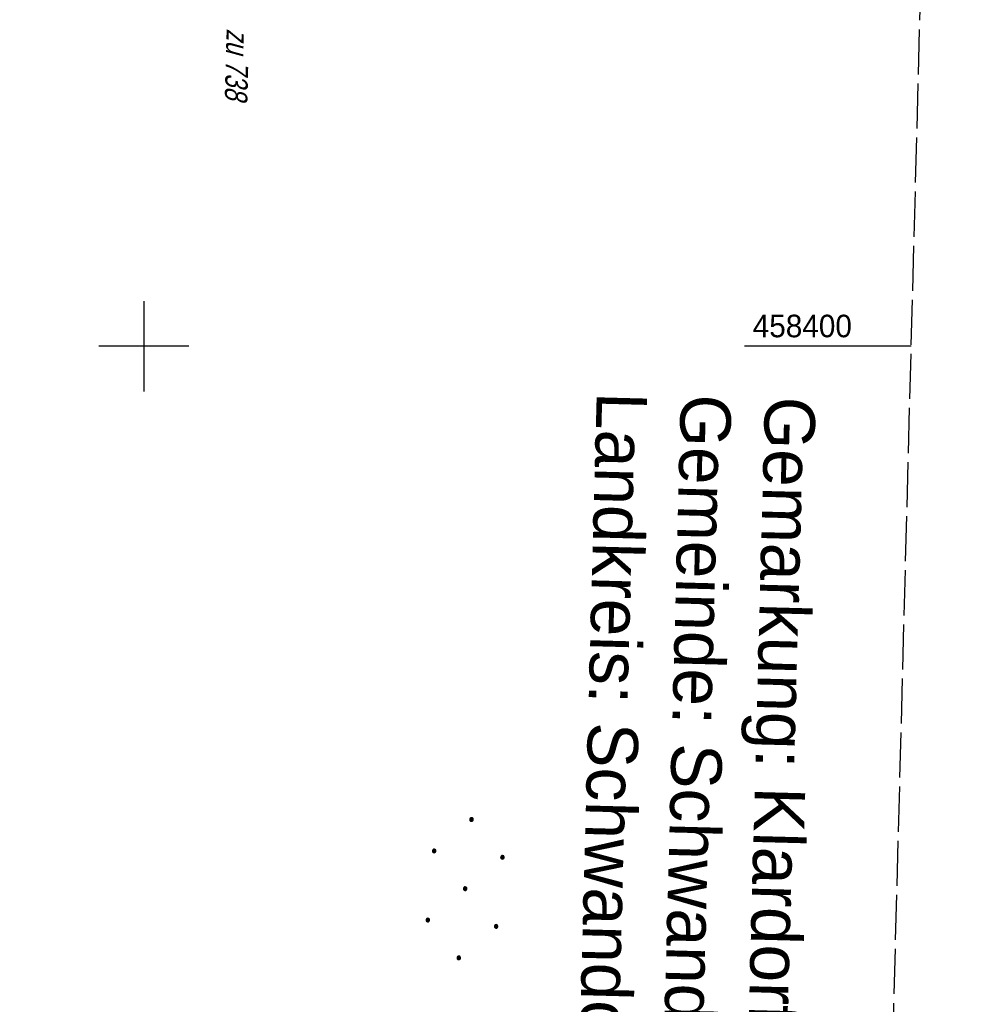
# Model space of a CAD drawing. Extents: x 508885 to 509191, y 457896 to 458644.
# Tile 39 of 57: x 509086 to 509191, y 458327 to 458436. Entities that reach past the tile are written whole.
import ezdxf

# ---------------------------------------------------------------- set-up
doc = ezdxf.new("R2010")
doc.units = 0
doc.header["$LTSCALE"] = 10
doc.header["$MEASUREMENT"] = 0
doc.linetypes.add('LT00', pattern=[0])
doc.linetypes.add('LT14', pattern=[0.6, 0.5, -0.1])
doc.layers.add('-BLATT_112-RAND', color=7, linetype='LT14', plot=False)
for name, color, linetype in [('DFK_FLUR_NR', 250, 'LT00'), ('DFK_NUTZUNG', 250, 'LT00'), ('GRENZNAME_A', 250, 'Continuous'), ('V112_RASTER', 250, 'LT00')]:
    doc.layers.add(name, color=color, linetype=linetype)
doc.styles.get("Standard").update_dxf_attribs({"font": 'ARIAL.TTF'})
doc.styles.add('UNIR-H', font='unir_h.shx', dxfattribs={"width": 0.8})

# ---------------------------------------------------------------- blocks, each defined once
blk = doc.blocks.new('Ackerland7')
at = {"layer": 'DFK_NUTZUNG', "color": 0, "linetype": 'ByBlock'}
for p, q in [((-4, 3.93), (-4, 3.67)), ((-3.95, 3.63), (-3.95, 3.97)), ((-3.9, 3.99), (-3.9, 3.61)), ((-3.85, 3.6), (-3.85, 4)), ((-3.8, 3.99), (-3.8, 3.61)), ((-3.75, 3.63), (-3.75, 3.97)), ((-3.7, 3.93), (-3.7, 3.67)), ((-3.65, 3.8), (-3.65, 3.8)), ((3.7, 3.93), (3.7, 3.67)), ((3.75, 3.63), (3.75, 3.97)), ((3.8, 3.99), (3.8, 3.61)), ((3.85, 3.6), (3.85, 4)), ((3.9, 3.99), (3.9, 3.61)), ((3.95, 3.63), (3.95, 3.97)), ((4, 3.93), (4, 3.67)), ((4.05, 3.8), (4.05, 3.8)), ((-7.85, 0.13), (-7.85, -0.13)), ((-7.8, -0.17), (-7.8, 0.17)), ((-7.75, 0.19), (-7.75, -0.19)), ((-7.7, -0.2), (-7.7, 0.2)), ((-7.65, 0.19), (-7.65, -0.19)), ((-7.6, -0.17), (-7.6, 0.17)), ((-7.55, 0.13), (-7.55, -0.13)), ((-7.5, 0), (-7.5, 0)), ((-0.15, 0.13), (-0.15, -0.13)), ((-0.1, -0.17), (-0.1, 0.17)), ((-0.05, 0.19), (-0.05, -0.19)), ((0, -0.2), (0, 0.2)), ((0.05, 0.19), (0.05, -0.19)), ((0.1, -0.17), (0.1, 0.17)), ((0.15, 0.13), (0.15, -0.13)), ((0.2, 0), (0.2, 0)), ((7.55, 0.13), (7.55, -0.13)), ((7.6, -0.17), (7.6, 0.17)), ((7.65, 0.19), (7.65, -0.19)), ((7.7, -0.2), (7.7, 0.2)), ((7.75, 0.19), (7.75, -0.19)), ((7.8, -0.17), (7.8, 0.17)), ((7.85, 0.13), (7.85, -0.13)), ((7.9, 0), (7.9, 0)), ((-4, -3.67), (-4, -3.93)), ((-3.95, -3.97), (-3.95, -3.63)), ((-3.9, -3.61), (-3.9, -3.99)), ((-3.85, -4), (-3.85, -3.6)), ((-3.8, -3.61), (-3.8, -3.99)), ((-3.75, -3.97), (-3.75, -3.63)), ((-3.7, -3.67), (-3.7, -3.93)), ((-3.65, -3.8), (-3.65, -3.8)), ((3.7, -3.67), (3.7, -3.93)), ((3.75, -3.97), (3.75, -3.63)), ((3.8, -3.61), (3.8, -3.99)), ((3.85, -4), (3.85, -3.6)), ((3.9, -3.61), (3.9, -3.99)), ((3.95, -3.97), (3.95, -3.63)), ((4, -3.67), (4, -3.93)), ((4.05, -3.8), (4.05, -3.8))]:
    blk.add_line(p, q, dxfattribs=at)
for points in [[(-3.65, 3.8), (-3.67, 3.89), (-3.73, 3.96), (-3.81, 3.99), (-3.89, 3.99), (-3.97, 3.96), (-4.03, 3.89), (-4.05, 3.8), (-4.03, 3.71), (-3.97, 3.64), (-3.89, 3.6), (-3.81, 3.6), (-3.73, 3.64), (-3.67, 3.71), (-3.65, 3.8)], [(4.05, 3.8), (4.03, 3.89), (3.97, 3.96), (3.89, 3.99), (3.81, 3.99), (3.73, 3.96), (3.67, 3.89), (3.65, 3.8), (3.67, 3.71), (3.73, 3.64), (3.81, 3.61), (3.89, 3.61), (3.97, 3.64), (4.03, 3.71), (4.05, 3.8)], [(-7.5, 0), (-7.52, 0.09), (-7.58, 0.16), (-7.66, 0.19), (-7.74, 0.19), (-7.82, 0.16), (-7.88, 0.09), (-7.9, 0)], [(0.2, 0), (0.18, 0.09), (0.12, 0.16), (0.04, 0.19), (-0.04, 0.19), (-0.12, 0.16), (-0.18, 0.09), (-0.2, 0)], [(-0.2, 0), (-0.18, -0.09), (-0.12, -0.16), (-0.04, -0.19), (0.04, -0.19), (0.12, -0.16), (0.18, -0.09), (0.2, 0)], [(7.9, 0), (7.88, 0.09), (7.82, 0.16), (7.74, 0.19), (7.66, 0.19), (7.58, 0.16), (7.52, 0.09), (7.5, 0)], [(7.5, 0), (7.52, -0.09), (7.58, -0.16), (7.66, -0.19), (7.74, -0.19), (7.82, -0.16), (7.88, -0.09), (7.9, 0)], [(-7.9, 0), (-7.88, -0.09), (-7.82, -0.16), (-7.74, -0.19), (-7.66, -0.19), (-7.58, -0.16), (-7.52, -0.09), (-7.5, 0)], [(-3.65, -3.8), (-3.67, -3.71), (-3.73, -3.64), (-3.81, -3.61), (-3.89, -3.61), (-3.97, -3.64), (-4.03, -3.71), (-4.05, -3.8), (-4.03, -3.89), (-3.97, -3.96), (-3.89, -3.99), (-3.81, -3.99), (-3.73, -3.96), (-3.67, -3.89), (-3.65, -3.8)], [(4.05, -3.8), (4.03, -3.71), (3.97, -3.64), (3.89, -3.61), (3.81, -3.61), (3.73, -3.64), (3.67, -3.71), (3.65, -3.8), (3.67, -3.89), (3.73, -3.96), (3.81, -3.99), (3.89, -3.99), (3.97, -3.96), (4.03, -3.89), (4.05, -3.8)]]:
    blk.add_lwpolyline(points, dxfattribs=at)

msp = doc.modelspace()

# ---------------------------------------------------------------- linework, layer by layer
at = {"layer": '-BLATT_112-RAND'}
msp.add_lwpolyline([(508904.4, 458643.62), (508884.93, 457903.88), (509171.83, 457896.33), (509191.3, 458636.07), (508904.4, 458643.62)], dxfattribs=at)
at = {"layer": 'V112_RASTER'}
for p, q in [((509100, 458405), (509100, 458395)), ((509105, 458400), (509095, 458400)), ((509185.09, 458400), (509166.59, 458400))]:
    msp.add_line(p, q, dxfattribs=at)

# ---------------------------------------------------------------- block references
at = {"layer": 'DFK_NUTZUNG', "rotation": 264.7376999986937}
msp.add_blockref('Ackerland7', (509135.62, 458339.86), dxfattribs=at)

# ---------------------------------------------------------------- texts
at = {"layer": 'DFK_FLUR_NR', "oblique": 13.754, "width": 0.75}
msp.add_text('zu 738', height=2.5, rotation=268.4925, dxfattribs=at).set_placement((509109.18, 458435.24))
at = {"layer": 'GRENZNAME_A', "insert": (509174.48, 458394.32), "char_height": 5.6, "attachment_point": 1, "rotation": 268.4925, "style": 'UNIR-H'}
msp.add_mtext('{\\W1;Gemarkung: Klardorf\\PGemeinde: Schwandorf\\PLandkreis: Schwandorf}', dxfattribs=at)
at = {"layer": 'V112_RASTER', "width": 0.944}
msp.add_text(' 458400', height=2.5, rotation=-0.0001, dxfattribs=at).set_placement((509166.59, 458401))

doc.saveas('drawing.dxf')
